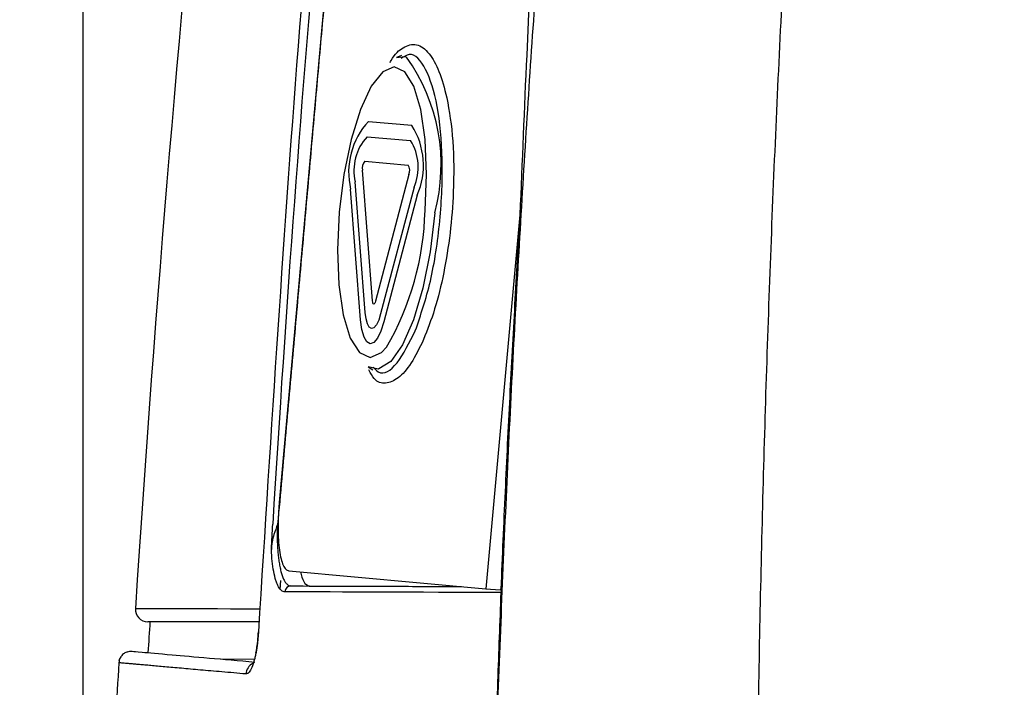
# Model space of a CAD drawing. Header units: millimetres. Extents: x 0 to 768, y 0 to 594.
# Tile 35 of 145: x 277 to 293, y 172 to 183. Entities that reach past the tile are written whole.
import ezdxf

# ---------------------------------------------------------------- set-up
doc = ezdxf.new("R2010")
doc.units = ezdxf.units.MM
doc.header["$LTSCALE"] = 2.75
doc.layers.add('DIMENSIONS', color=140, linetype='Continuous', lineweight=25)
doc.styles.add('SLDTEXTSTYLE0', font='TXT', dxfattribs={"width": 0.7})
doc.dimstyles.new('SLDDIMSTYLE2', dxfattribs={"dimtxt": 5.934521, "dimasz": 9.0805, "dimexe": 0, "dimexo": 0.0625, "dimgap": 1.48363, "dimtad": 0, "dimtih": 1, "dimtoh": 1, "dimdec": 1, "dimrnd": 1e-09, "dimzin": 12, "dimdsep": 46, "dimtxsty": 'SLDTEXTSTYLE0', "dimsah": 1, "dimcen": 0.09, "dimadec": 0, "dimazin": 3, "dimtfac": 1, "dimtdec": 1, "dimtofl": 0, "dimtmove": 0, "dimatfit": 3, "dimfxl": 0, "dimfrac": 2, "dimtolj": 1, "dimtzin": 12, "dimarcsym": 0})
doc.dimstyles.new('SLDDIMSTYLE7', dxfattribs={"dimtxt": 5.934521, "dimasz": 9.0805, "dimexe": 0, "dimexo": 0.0625, "dimgap": 1.48363, "dimtad": 0, "dimtih": 1, "dimtoh": 1, "dimdec": 1, "dimrnd": 1e-09, "dimzin": 12, "dimdsep": 46, "dimtxsty": 'SLDTEXTSTYLE0', "dimsah": 1, "dimcen": 0.09, "dimadec": 0, "dimazin": 3, "dimtfac": 1, "dimtdec": 1, "dimtmove": 0, "dimatfit": 0, "dimfxl": 0, "dimfrac": 2, "dimtolj": 1, "dimtzin": 12, "dimarcsym": 0})

# ---------------------------------------------------------------- blocks, each defined once
blk = doc.blocks.new('_D_14')
at = {"layer": 'DIMENSIONS'}
for p, q in [((278.138, 165.187), (278.138, 327.921)), ((288.217, 272.487), (288.217, 327.921)), ((240.082, 319.189), (238.089, 319.189)), ((238.089, 319.189), (238.089, 309.757)), ((257.717, 319.189), (259.71, 319.189)), ((259.71, 319.189), (259.71, 309.757)), ((278.138, 319.189), (265.759, 319.189)), ((288.217, 319.189), (305.68, 319.189)), ((238.089, 309.757), (240.082, 309.757)), ((259.71, 309.757), (257.717, 309.757))]:
    blk.add_line(p, q, dxfattribs=at)
for points in [[(278.138, 319.189), (269.058, 320.586), (269.058, 317.792)], [(288.217, 319.189), (297.298, 317.792), (297.298, 320.586)]]:
    blk.add_solid(points, dxfattribs=at)
at = {"layer": 'DIMENSIONS', "char_height": 5.8208, "attachment_point": 1, "style": 'SLDTEXTSTYLE0'}
for s, insert in [('10.1', (240.082, 328.021)), ('0.40', (240.082, 317.261))]:
    blk.add_mtext(s, dxfattribs=dict(at, insert=insert))
blk = doc.blocks.new('_D_16')
at = {"layer": 'DIMENSIONS'}
for p, q in [((278.138, 165.187), (278.138, 351.355)), ((397.639, 141.189), (397.639, 351.355)), ((278.138, 342.624), (322.541, 342.624)), ((330.583, 342.624), (328.591, 342.624)), ((328.591, 342.624), (328.591, 333.192)), ((348.218, 342.624), (350.211, 342.624)), ((350.211, 342.624), (350.211, 333.192)), ((397.639, 342.624), (356.261, 342.624)), ((328.591, 333.192), (330.583, 333.192)), ((350.211, 333.192), (348.218, 333.192))]:
    blk.add_line(p, q, dxfattribs=at)
for points in [[(278.138, 342.624), (287.219, 341.227), (287.219, 344.021)], [(397.639, 342.624), (388.558, 344.021), (388.558, 341.227)]]:
    blk.add_solid(points, dxfattribs=at)
at = {"layer": 'DIMENSIONS', "char_height": 5.8208, "attachment_point": 1, "style": 'SLDTEXTSTYLE0'}
for s, insert in [('119.5', (328.115, 351.456)), ('4.70', (330.583, 340.696))]:
    blk.add_mtext(s, dxfattribs=dict(at, insert=insert))

msp = doc.modelspace()

# ---------------------------------------------------------------- linework, layer by layer
for p, q in [((283.147, 195.335), (281.331, 175.067)), ((283.318, 182.336), (283.238, 182.305)), ((282.783, 181.264), (283.489, 181.2)), ((282.76, 181.015), (283.466, 180.951)), ((282.724, 180.617), (283.43, 180.552)), ((282.848, 178.346), (282.685, 180.47)), ((282.729, 178.156), (282.566, 180.28)), ((283.442, 180.401), (282.898, 178.341)), ((282.654, 178.037), (282.492, 180.161)), ((283.524, 180.192), (282.981, 178.133)), ((283.576, 180.062), (283.033, 178.003)), ((285.247, 179.742), (284.694, 173.664)), ((282.779, 177.27), (282.853, 177.225)), ((282.938, 177.236), (282.779, 177.27)), ((281.487, 173.955), (284.694, 173.664)), ((281.349, 173.798), (281.339, 173.651)), ((284.694, 173.664), (284.924, 173.643)), ((280.373, 172.521), (280.93, 172.519))]:
    msp.add_line(p, q)
at = {"flags": 128}
for points in [[(283.238, 182.305), (283.373, 182.317), (283.403, 182.308)], [(283.703, 179.814), (283.728, 180.4), (283.706, 180.97), (283.636, 181.459), (283.523, 181.835), (283.375, 182.071), (283.201, 182.151), (283.014, 182.071), (282.827, 181.835), (282.651, 181.459), (282.5, 180.97), (282.383, 180.4), (282.308, 179.788)], [(282.308, 179.788), (282.281, 179.176), (282.303, 178.606), (282.373, 178.116), (282.486, 177.741), (282.634, 177.505), (282.808, 177.424), (282.995, 177.505), (283.078, 177.59)], [(283.864, 179.778), (283.788, 179.145), (283.669, 178.552), (283.516, 178.036), (283.337, 177.63), (283.145, 177.358), (282.95, 177.239), (282.938, 177.236)], [(282.898, 178.341), (282.892, 178.321), (282.884, 178.306), (282.876, 178.297), (282.869, 178.294), (282.861, 178.298), (282.855, 178.309), (282.851, 178.325), (282.848, 178.346)], [(283.033, 178.003), (282.984, 177.851), (282.928, 177.737), (282.868, 177.667), (282.81, 177.647), (282.755, 177.677), (282.71, 177.757), (282.675, 177.879), (282.654, 178.037)], [(282.981, 178.133), (282.949, 178.032), (282.911, 177.956), (282.872, 177.909), (282.832, 177.896), (282.796, 177.916), (282.766, 177.969), (282.743, 178.051), (282.729, 178.156)], [(278.863, 172.638), (278.898, 172.646), (278.938, 172.646)], [(278.727, 172.496), (278.728, 172.499), (278.737, 172.527)]]:
    msp.add_lwpolyline(points, dxfattribs=at)
for centre, radius, start, end in [((280.942, 180.553), 3.023, 345.1452, 35.4867), ((283.682, 180.437), 1.222, 137.3863, 193.0512), ((282.455, 180.548), 1.222, 336.5488, 32.2137), ((283.36, 180.463), 0.815, 137.3863, 193.0512), ((282.777, 180.517), 0.815, 336.5488, 32.2137), ((282.844, 180.506), 0.163, 137.3863, 193.0512), ((283.292, 180.466), 0.163, 336.5488, 32.2137), ((279.029, 179.928), 4.675, 329.9903, 358.6047), ((281.521, 173.611), 0.0982, 90.7079, 177.9448), ((279.19, 173.327), 0.2, 176.2846, 270), ((280.99, 172.267), 0.201, 115.7939, 177.1568)]:
    msp.add_arc(centre, radius, start, end)
for points, knots in [([(288.792, 210.595), (288.701, 210.07), (288.517, 209.016), (288.253, 207.423), (287.996, 205.81), (287.748, 204.177), (287.508, 202.525), (287.276, 200.851), (287.053, 199.157), (286.839, 197.441), (286.634, 195.704), (286.438, 193.944), (286.251, 192.162), (286.074, 190.356), (285.906, 188.527), (285.749, 186.674), (285.601, 184.796), (285.463, 182.893), (285.335, 180.964), (285.218, 179.008), (285.11, 177.026), (285.013, 175.016), (284.927, 172.977), (284.851, 170.91), (284.809, 169.521), (284.788, 168.822)], [0, 0, 0, 0, 0.0380249, 0.0764703, 0.1153446, 0.1546566, 0.1944156, 0.2346314, 0.2753141, 0.3164746, 0.3581238, 0.4002736, 0.4429361, 0.486124, 0.5298504, 0.574129, 0.618974, 0.6644001, 0.7104225, 0.757057, 0.8043199, 0.8522281, 0.9007987, 0.9500499, 1, 1, 1, 1]), ([(289.099, 161.695), (289.093, 162.389), (289.081, 163.777), (289.078, 165.861), (289.084, 167.947), (289.103, 170.035), (289.134, 172.125), (289.177, 174.217), (289.233, 176.313), (289.302, 178.411), (289.384, 180.513), (289.481, 182.618), (289.591, 184.727), (289.719, 186.872), (289.866, 189.089), (290.039, 191.411), (290.238, 193.84), (290.468, 196.375), (290.732, 199.015), (291.032, 201.762), (291.372, 204.613), (291.754, 207.57), (292.041, 209.574), (292.187, 210.595)], [0, 0, 0, 0, 0.042438, 0.084912, 0.127425, 0.169984, 0.212592, 0.255256, 0.297982, 0.340777, 0.383648, 0.426603, 0.46965, 0.512798, 0.558044, 0.605514, 0.655199, 0.707096, 0.761203, 0.81753, 0.876088, 0.936902, 1, 1, 1, 1]), ([(283.484, 199.09), (283.184, 196.928), (282.435, 191.513), (281.61, 182.797), (281.198, 176.241), (280.992, 172.962)], [0, 0, 0, 0, 0.2493924, 0.6246196, 1, 1, 1, 1]), ([(286.978, 198.766), (286.951, 198.637), (286.895, 198.369), (286.813, 197.946), (286.728, 197.487), (286.641, 196.987), (286.526, 196.281), (286.385, 195.317), (286.195, 193.825), (285.979, 191.804), (285.774, 189.405), (285.63, 187.338), (285.532, 185.74), (285.447, 184.213), (285.347, 182.199), (285.282, 180.607), (285.247, 179.742)], [0, 0, 0, 0, 0.021449, 0.044526, 0.069409, 0.096303, 0.125442, 0.182656, 0.249716, 0.360697, 0.499462, 0.624623, 0.683923, 0.749706, 0.863942, 1, 1, 1, 1]), ([(283.117, 195.338), (283.117, 195.327), (283.117, 195.287), (283.11, 195.199), (283.1, 195.054), (283.083, 194.853), (283.062, 194.595), (283.036, 194.282), (283.005, 193.912), (282.968, 193.485), (282.927, 193.003), (282.88, 192.464), (282.829, 191.869), (282.772, 191.217), (282.71, 190.51), (282.642, 189.746), (282.57, 188.925), (282.493, 188.049), (282.41, 187.116), (282.322, 186.127), (282.23, 185.081), (282.132, 183.98), (282.029, 182.821), (281.92, 181.607), (281.807, 180.337), (281.688, 179.01), (281.565, 177.626), (281.436, 176.187), (281.349, 175.208), (281.304, 174.71)], [0, 0, 0, 0, 0.001556, 0.005839, 0.012851, 0.022592, 0.035062, 0.050262, 0.068192, 0.088851, 0.11224, 0.138358, 0.167206, 0.198783, 0.233091, 0.270127, 0.309894, 0.35239, 0.397615, 0.44557, 0.496255, 0.54967, 0.605814, 0.664687, 0.726291, 0.790624, 0.857686, 0.927478, 1, 1, 1, 1]), ([(283.133, 182.219), (283.139, 182.231), (283.207, 182.362), (283.356, 182.484), (283.568, 182.548), (283.768, 182.397), (283.936, 182.096), (284.074, 181.623), (284.169, 180.961), (284.176, 180.183), (284.119, 179.447), (284.013, 178.796), (283.867, 178.193), (283.741, 177.874), (283.679, 177.715)], [0, 0, 0, 0, 0.008408, 0.092196, 0.185412, 0.278319, 0.362401, 0.44658, 0.555168, 0.663626, 0.747834, 0.831595, 0.915953, 1, 1, 1, 1]), ([(283.545, 177.858), (283.633, 178.114), (283.807, 178.626), (283.962, 179.646), (284.002, 180.663), (283.919, 181.556), (283.725, 182.152), (283.506, 182.41), (283.359, 182.316), (283.316, 182.288)], [0, 0, 0, 0, 0.1557614, 0.3115228, 0.4672841, 0.6230455, 0.7788069, 0.9345683, 1, 1, 1, 1]), ([(285.247, 179.742), (285.218, 179.256), (285.159, 178.271), (285.079, 176.772), (285.003, 175.231), (284.959, 174.19), (284.936, 173.662)], [0, 0, 0, 0, 0.239792, 0.48647, 0.739915, 1, 1, 1, 1]), ([(282.859, 177.267), (282.886, 177.238), (283, 177.114), (283.254, 177.279), (283.448, 177.665), (283.545, 177.858)], [0, 0, 0, 0, 0.134449, 0.567224, 1, 1, 1, 1]), ([(283.679, 177.715), (283.612, 177.578), (283.479, 177.305), (283.265, 177.07), (283.06, 176.986), (282.893, 177.024), (282.817, 177.169), (282.789, 177.221)], [0, 0, 0, 0, 0.219046, 0.439698, 0.658668, 0.878468, 1, 1, 1, 1]), ([(281.331, 175.067), (281.328, 175.032), (281.322, 174.96), (281.316, 174.854), (281.313, 174.75), (281.311, 174.615), (281.316, 174.455), (281.333, 174.286), (281.359, 174.146), (281.394, 174.042), (281.437, 173.972), (281.47, 173.961), (281.487, 173.955)], [0, 0, 0, 0, 0.062782, 0.124963, 0.18715, 0.249946, 0.374831, 0.49969, 0.624578, 0.749479, 0.874796, 1, 1, 1, 1]), ([(281.304, 174.71), (281.283, 174.656), (281.247, 174.562), (281.215, 174.438), (281.205, 174.356), (281.202, 174.316), (281.202, 174.304)], [0, 0, 0, 0, 0.41235, 0.7163, 0.913743, 1, 1, 1, 1]), ([(281.304, 174.71), (281.302, 174.678), (281.299, 174.613), (281.297, 174.515), (281.299, 174.417), (281.304, 174.319), (281.311, 174.223), (281.322, 174.131), (281.336, 174.044), (281.353, 173.963), (281.373, 173.891), (281.396, 173.828), (281.422, 173.777), (281.452, 173.739), (281.484, 173.714), (281.508, 173.711), (281.52, 173.709)], [0, 0, 0, 0, 0.0604998, 0.122479, 0.1859987, 0.2511154, 0.3178818, 0.3863466, 0.456555, 0.528549, 0.6023673, 0.6780462, 0.7556189, 0.8351165, 0.916568, 1, 1, 1, 1]), ([(281.423, 173.614), (281.413, 173.615), (281.394, 173.617), (281.367, 173.633), (281.341, 173.659), (281.317, 173.695), (281.295, 173.741), (281.268, 173.818), (281.239, 173.936), (281.213, 174.106), (281.206, 174.238), (281.202, 174.304)], [0, 0, 0, 0, 0.08741, 0.172159, 0.255017, 0.336808, 0.418387, 0.500615, 0.672645, 0.836815, 1, 1, 1, 1]), ([(281.676, 173.938), (281.692, 173.879), (281.731, 173.739), (281.789, 173.719), (281.822, 173.708)], [0, 0, 0, 0, 0.4209912, 1, 1, 1, 1]), ([(281.52, 173.709), (282.051, 173.707), (282.846, 173.705), (283.934, 173.701), (284.295, 173.7)], [0, 0, 0, 0, 0.668351, 1, 1, 1, 1]), ([(284.786, 169.1), (284.798, 169.451), (284.823, 170.201), (284.857, 171.218), (284.896, 172.367), (284.924, 173.117), (284.942, 173.601)], [0, 0, 0, 0, 0.23389, 0.500001, 0.677408, 1, 1, 1, 1]), ([(284.936, 173.662), (284.938, 173.657), (284.94, 173.648), (284.943, 173.628), (284.943, 173.609), (284.942, 173.601)], [0, 0, 0, 0, 0.4449325, 0.7617892, 1, 1, 1, 1]), ([(281.003, 173.127), (280.733, 173.127), (280.12, 173.127), (279.584, 173.127), (279.245, 173.127), (279.208, 173.127), (279.19, 173.127)], [0, 0, 0, 0, 0.233877, 0.531427, 0.765348, 1, 1, 1, 1]), ([(280.992, 172.962), (280.99, 172.935), (280.987, 172.882), (280.979, 172.804), (280.97, 172.729), (280.959, 172.659), (280.947, 172.592), (280.932, 172.529), (280.909, 172.445), (280.876, 172.354), (280.832, 172.285), (280.804, 172.28), (280.789, 172.277)], [0, 0, 0, 0, 0.073056, 0.1438, 0.213175, 0.282181, 0.351832, 0.423116, 0.496955, 0.665557, 0.829296, 1, 1, 1, 1]), ([(280.987, 172.962), (280.983, 172.911), (280.976, 172.811), (280.96, 172.693), (280.951, 172.639), (280.947, 172.618)], [0, 0, 0, 0, 0.403286, 0.772922, 1, 1, 1, 1]), ([(278.863, 172.638), (278.843, 172.631), (278.805, 172.615), (278.759, 172.57), (278.729, 172.516), (278.724, 172.478), (278.722, 172.459)], [0, 0, 0, 0, 0.252198, 0.506232, 0.756863, 1, 1, 1, 1]), ([(278.938, 172.646), (278.969, 172.643), (279.03, 172.638), (279.504, 172.597), (280.135, 172.541), (280.675, 172.494), (280.934, 172.472)], [0, 0, 0, 0, 0.2856, 0.570288, 0.794102, 1, 1, 1, 1]), ([(280.789, 172.277), (280.722, 172.283), (280.587, 172.295), (280.397, 172.311), (280.217, 172.327), (280.047, 172.342), (279.887, 172.356), (279.738, 172.37), (279.598, 172.382), (279.469, 172.393), (279.35, 172.404), (279.241, 172.414), (279.142, 172.422), (279.054, 172.43), (278.975, 172.437), (278.908, 172.443), (278.85, 172.448), (278.803, 172.452), (278.767, 172.455), (278.741, 172.458), (278.724, 172.459), (278.722, 172.459), (278.721, 172.459)], [0, 0, 0, 0, 0.04993, 0.099893, 0.149886, 0.199904, 0.249944, 0.300001, 0.350072, 0.40015, 0.450233, 0.500315, 0.550392, 0.600458, 0.650509, 0.700539, 0.750544, 0.800518, 0.850456, 0.900353, 0.950203, 1, 1, 1, 1])]:
    msp.add_open_spline(points, degree=3, knots=knots)
for points in [[(282.098, 202.243), (280.625, 192.863), (279.637, 183.299), (278.99, 173.34)], [(281.23, 174.714), (281.654, 181.758), (282.255, 188.611), (283.08, 195.349)], [(281.202, 174.304), (281.21, 174.441), (281.218, 174.578), (281.226, 174.714)], [(284.942, 173.601), (283.516, 173.606), (282.346, 173.61), (281.423, 173.614)], [(284.924, 173.643), (284.927, 173.65), (284.931, 173.656), (284.936, 173.662)], [(278.99, 173.34), (278.99, 173.343), (279.654, 173.342), (281.019, 173.338)], [(279.227, 173.127), (279.216, 172.96), (279.205, 172.792), (279.195, 172.624)], [(278.721, 172.459), (278.684, 171.869), (278.648, 171.278), (278.614, 170.685)]]:
    msp.add_open_spline(points, degree=3)

# ---------------------------------------------------------------- dimensions: what is measured, and where the dimension line sits
at = {"layer": 'DIMENSIONS'}
for base, p2, dimstyle, picture, middle in [((397.639, 342.624), (397.639, 137.696), 'SLDDIMSTYLE2', '_D_16', (339.401, 342.624)), ((288.217, 319.189), (288.217, 268.995), 'SLDDIMSTYLE7', '_D_14', (248.9, 319.189))]:
    dim = msp.add_linear_dim(base=base, p1=(278.138, 161.695), p2=p2, dimstyle=dimstyle, dxfattribs=at)
    dim.commit()
    dim.dimension.update_dxf_attribs({"geometry": picture, "text_midpoint": middle, "dimtype": 160})

doc.saveas('drawing.dxf')
